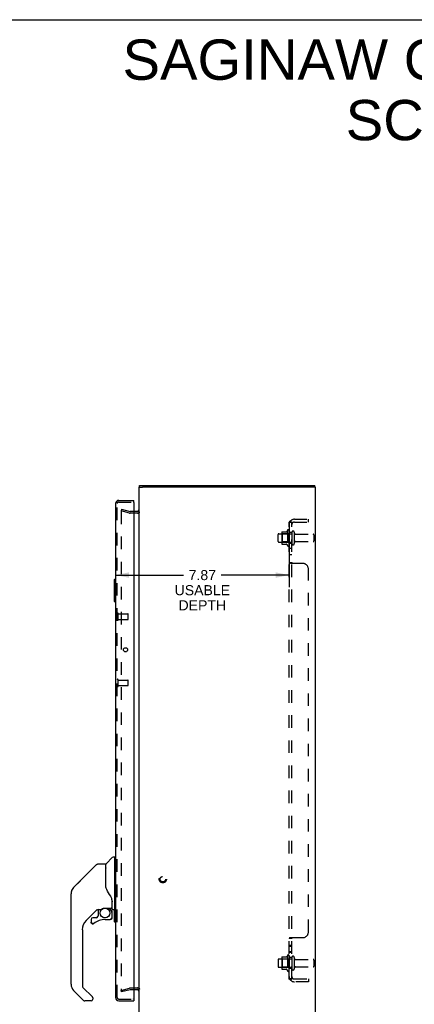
# Model space of a CAD drawing. Header units: inches. Extents: x 0 to 103, y 0 to 67.
# Tile 15 of 16: x 52 to 70, y 22 to 67. Entities that reach past the tile are written whole.
import ezdxf

# ---------------------------------------------------------------- set-up
doc = ezdxf.new("R2010")
doc.units = ezdxf.units.IN
doc.header["$LTSCALE"] = 5.686187
doc.header["$MEASUREMENT"] = 0
doc.linetypes.add('HIDDEN', pattern=[0.2, 0.1, -0.1])
doc.layers.get('0').update_dxf_attribs({"linetype": 'CONTINUOUS'})
for name, color, linetype in [('DEFAULT_2', 8, 'HIDDEN'), ('DIMENSIONS', 7, 'CONTINUOUS'), ('DOOR_ASSEMBLY', 7, 'CONTINUOUS'), ('SUBPANEL', 7, 'CONTINUOUS')]:
    doc.layers.add(name, color=color, linetype=linetype)
doc.styles.get("Standard").update_dxf_attribs({"font": 'arial.ttf'})
doc.dimstyles.new('DIMSTYLE_1', dxfattribs={"dimtxt": 0.456111, "dimasz": 0.608148, "dimexe": 0.09, "dimexo": 0.07, "dimgap": 0.0375, "dimtad": 0, "dimtih": 1, "dimtoh": 1, "dimzin": 4, "dimdsep": 46, "dimtxsty": 'Standard', "dimblk": '_FILLED', "dimblk1": '_FILLED', "dimblk2": '_FILLED', "dimcen": 0.09, "dimadec": 3, "dimazin": 1, "dimtfac": 1, "dimtdec": 3, "dimtofl": 0, "dimtmove": 0, "dimatfit": 3, "dimldrblk": '_FILLED', "dimfxl": 0, "dimtolj": 1, "dimtzin": 4, "dimarcsym": 0})

# ---------------------------------------------------------------- blocks, each defined once
blk = doc.blocks.new('_FILLED')
at = {"color": 0, "linetype": 'ByBlock'}
blk.add_solid([(0, 0), (-1, 0.2), (-1, -0.2)], dxfattribs=at)
blk = doc.blocks.new('*D8')
at = {"layer": 'DIMENSIONS', "color": 2, "linetype": 'Continuous'}
for p, q in [((56.038, 44.133), (56.038, 41.204)), ((63.906, 44.133), (63.906, 41.204)), ((56.038, 41.752), (59.124, 41.752)), ((63.906, 41.752), (60.82, 41.752))]:
    blk.add_line(p, q, dxfattribs=at)
at = {"layer": 'DIMENSIONS', "color": 2, "linetype": 'Continuous', "xscale": 0.6081483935, "yscale": 0.6081483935, "zscale": 0.6081483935, "rotation": 180}
blk.add_blockref('_FILLED', (56.038, 41.752), dxfattribs=at)
at = {"layer": 'DIMENSIONS', "color": 2, "linetype": 'Continuous', "xscale": 0.6081483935, "yscale": 0.6081483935, "zscale": 0.6081483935}
blk.add_blockref('_FILLED', (63.906, 41.752), dxfattribs=at)
at = {"layer": 'DIMENSIONS', "color": 2, "linetype": 'Continuous', "insert": (59.972, 41.98), "char_height": 0.4561, "width": 2.50946, "attachment_point": 2, "line_spacing_factor": 0.9}
blk.add_mtext('7.87\\PUSABLE\\PDEPTH', dxfattribs=at)

msp = doc.modelspace()

# ---------------------------------------------------------------- linework, layer by layer
at = {"color": 7, "linetype": 'Continuous'}
for p, q in [((0, 66.896), (103.385, 66.896)), ((57.106, 45.733), (57.261, 45.733)), ((57.126, 45.733), (57.126, 45.808)), ((65.106, 45.733), (64.958, 45.733)), ((65.076, 45.733), (65.076, 45.808))]:
    msp.add_line(p, q, dxfattribs=at)
at = {"color": 3, "linetype": 'Continuous'}
for p, q in [((57.106, 21.883), (57.106, 45.733)), ((57.126, 45.808), (65.076, 45.808)), ((64.951, 45.733), (57.261, 45.733)), ((65.106, 21.883), (65.106, 45.733)), ((57.036, 44.633), (56.863, 44.633)), ((56.863, 22.983), (57.036, 22.983))]:
    msp.add_line(p, q, dxfattribs=at)
for centre, start, end in [((57.036, 44.703), 270, 360), ((57.036, 22.913), 0, 90)]:
    msp.add_arc(centre, 0.07, start, end, dxfattribs=at)
at = {"layer": 'DEFAULT_2', "color": 8, "linetype": 'HIDDEN'}
for p, q in [((56.313, 44.738), (56.293, 44.665)), ((56.678, 44.562), (56.293, 44.665)), ((56.293, 44.635), (56.293, 44.633)), ((56.293, 44.633), (56.293, 22.984)), ((56.313, 44.653), (56.312, 44.653)), ((56.313, 44.738), (56.697, 44.635)), ((56.863, 44.633), (56.707, 44.633)), ((57.036, 44.558), (56.707, 44.558)), ((63.57, 43.689), (63.57, 43.178)), ((63.58, 43.711), (63.808, 43.711)), ((63.836, 43.789), (63.836, 43.078)), ((63.906, 43.768), (63.906, 43.099)), ((64.031, 43.691), (64.031, 43.176)), ((64.141, 43.691), (64.141, 43.176)), ((63.406, 43.276), (63.406, 43.591)), ((63.436, 43.621), (64.031, 43.621)), ((63.436, 43.246), (64.031, 43.246)), ((63.59, 43.617), (63.57, 43.637)), ((63.59, 43.25), (63.57, 43.23)), ((63.59, 43.617), (63.59, 43.25)), ((63.886, 43.617), (63.59, 43.617)), ((63.886, 43.25), (63.59, 43.25)), ((63.886, 43.617), (63.906, 43.637)), ((63.886, 43.617), (63.886, 43.25)), ((63.886, 43.25), (63.906, 43.23)), ((64.203, 43.598), (65.001, 43.598)), ((64.203, 43.268), (65.001, 43.268)), ((65.031, 43.568), (65.031, 43.298)), ((63.58, 43.156), (63.808, 43.156)), ((63.836, 24.539), (63.836, 23.828)), ((63.906, 24.518), (63.906, 23.849)), ((63.406, 24.341), (63.406, 24.026)), ((63.436, 24.371), (64.031, 24.371)), ((63.57, 24.439), (63.57, 23.928)), ((63.59, 24.367), (63.57, 24.387)), ((63.58, 24.461), (63.808, 24.461)), ((63.886, 24.367), (63.59, 24.367)), ((63.59, 24.367), (63.59, 24)), ((63.886, 24.367), (63.906, 24.387)), ((63.886, 24.367), (63.886, 24)), ((64.031, 24.441), (64.031, 23.926)), ((64.141, 24.441), (64.141, 23.926)), ((64.203, 24.348), (65.001, 24.348)), ((65.031, 24.318), (65.031, 24.048)), ((63.436, 23.996), (64.031, 23.996)), ((63.59, 24), (63.57, 23.98)), ((63.58, 23.906), (63.808, 23.906)), ((63.886, 24), (63.59, 24)), ((63.886, 24), (63.906, 23.98)), ((64.203, 24.018), (65.001, 24.018)), ((56.293, 22.951), (56.678, 23.054)), ((56.313, 22.879), (56.293, 22.951)), ((56.697, 22.982), (56.313, 22.879)), ((56.707, 23.058), (57.036, 23.058)), ((56.707, 22.983), (56.863, 22.983))]:
    msp.add_line(p, q, dxfattribs=at)
for points in [[(56.312, 44.653), (56.31, 44.653), (56.309, 44.652), (56.307, 44.652), (56.305, 44.651), (56.304, 44.651), (56.302, 44.65), (56.301, 44.649), (56.299, 44.647), (56.298, 44.646), (56.297, 44.645), (56.296, 44.643), (56.295, 44.642), (56.295, 44.64), (56.294, 44.638), (56.294, 44.636), (56.293, 44.635)], [(56.317, 44.652), (56.316, 44.653), (56.314, 44.653), (56.313, 44.653)], [(56.293, 22.984), (56.293, 22.982), (56.294, 22.98), (56.294, 22.979), (56.295, 22.977), (56.295, 22.975), (56.296, 22.974)], [(56.313, 22.964), (56.312, 22.964), (56.31, 22.964), (56.309, 22.964), (56.307, 22.965), (56.305, 22.965), (56.304, 22.966), (56.302, 22.967), (56.301, 22.968), (56.299, 22.969), (56.298, 22.971), (56.297, 22.972), (56.296, 22.974)], [(56.317, 22.965), (56.316, 22.964), (56.314, 22.964), (56.313, 22.964)]]:
    msp.add_lwpolyline(points, dxfattribs=at)
for radius in [0.164, 0.124]:
    msp.add_circle((58.181, 27.983), radius, dxfattribs=at)
for centre, radius, start, end in [((56.707, 44.673), 0.04, 255, 270), ((57.036, 44.703), 0.145, 270, 317.0142), ((56.707, 44.673), 0.115, 255, 270), ((63.58, 43.701), 0.01, 90, 174.8062), ((63.711, 43.689), 0.141, 174.7919, 180), ((63.789, 43.721), 0.01, 270, 336.0321), ((64.436, 43.433), 0.698, 149.3369, 156.0321), ((63.867, 43.768), 0.0384, 0, 145.5503), ((64.086, 43.691), 0.055, 0, 180), ((63.436, 43.591), 0.03, 90, 180), ((63.436, 43.276), 0.03, 180, 270), ((64.203, 43.661), 0.0625, 180, 270), ((64.203, 43.206), 0.0625, 90, 180), ((65.001, 43.568), 0.03, 0, 90), ((65.001, 43.298), 0.03, 270, 360), ((63.711, 43.178), 0.141, 180, 185.2081), ((63.58, 43.166), 0.01, 185.1938, 270), ((63.789, 43.146), 0.01, 23.9679, 90), ((64.436, 43.433), 0.698, 203.9679, 210.6631), ((63.867, 43.099), 0.0384, 214.4497, 360), ((64.086, 43.176), 0.055, 180, 360), ((64.436, 24.183), 0.698, 149.3369, 156.0321), ((63.867, 24.518), 0.0384, 0, 145.5503), ((63.436, 24.341), 0.03, 90, 180), ((63.58, 24.451), 0.01, 90, 174.8062), ((63.711, 24.439), 0.141, 174.7919, 180), ((63.789, 24.471), 0.01, 270, 336.0321), ((64.086, 24.441), 0.055, 0, 180), ((64.203, 24.411), 0.0625, 180, 270), ((65.001, 24.318), 0.03, 0, 90), ((63.436, 24.026), 0.03, 180, 270), ((63.711, 23.928), 0.141, 180, 185.2081), ((63.58, 23.916), 0.01, 185.1938, 270), ((63.789, 23.896), 0.01, 23.9679, 90), ((64.436, 24.183), 0.698, 203.9679, 210.6631), ((63.867, 23.849), 0.0384, 214.4497, 360), ((64.086, 23.926), 0.055, 180, 360), ((64.203, 23.956), 0.0625, 90, 180), ((65.001, 24.048), 0.03, 270, 360), ((56.707, 22.943), 0.115, 90, 105), ((56.707, 22.943), 0.04, 90, 105), ((57.036, 22.913), 0.145, 42.9858, 90)]:
    msp.add_arc(centre, radius, start, end, dxfattribs=at)
at = {"layer": 'DOOR_ASSEMBLY', "color": 3, "linetype": 'Continuous'}
for p, q in [((56.183, 45.133), (56.863, 45.133)), ((56.863, 45.043), (56.863, 22.573)), ((56.038, 44.988), (56.038, 22.628)), ((56.183, 22.483), (56.863, 22.483))]:
    msp.add_line(p, q, dxfattribs=at)
at = {"layer": 'DOOR_ASSEMBLY', "color": 8, "linetype": 'HIDDEN'}
for p, q in [((56.183, 45.058), (56.848, 45.058)), ((56.113, 22.628), (56.113, 44.988)), ((56.156, 39.728), (56.156, 40.012)), ((56.156, 39.994), (56.603, 39.994)), ((56.156, 39.746), (56.603, 39.746)), ((56.613, 39.756), (56.613, 39.984)), ((56.156, 36.728), (56.156, 37.012)), ((56.156, 36.994), (56.603, 36.994)), ((56.156, 36.746), (56.603, 36.746)), ((56.613, 36.756), (56.613, 36.984)), ((56.183, 22.558), (56.848, 22.558))]:
    msp.add_line(p, q, dxfattribs=at)
at = {"layer": 'DOOR_ASSEMBLY', "color": 7, "linetype": 'Continuous'}
for p, q in [((56.863, 45.058), (56.848, 45.058)), ((56.863, 45.058), (56.863, 45.133)), ((55.978, 41.543), (55.978, 40.573)), ((55.993, 41.558), (56.038, 41.558)), ((56.024, 41.458), (56.024, 40.658)), ((55.993, 40.558), (56.038, 40.558)), ((55.613, 28.681), (55.908, 28.976)), ((55.991, 28.987), (55.936, 28.987)), ((55.998, 28.979), (55.998, 26.613)), ((55.18, 28.649), (54.137, 27.607)), ((55.236, 28.672), (55.589, 28.672)), ((55.597, 27.62), (55.597, 28.664)), ((55.605, 27.608), (55.605, 28.66)), ((55.998, 28.928), (56.038, 28.928)), ((54.137, 27.606), (54.443, 27.912)), ((54.443, 27.912), (54.443, 27.912)), ((54.022, 23.225), (54.022, 27.328)), ((54.07, 27.517), (54.07, 27.516)), ((55.617, 27.576), (55.597, 27.629)), ((55.645, 27.51), (55.617, 27.576)), ((55.872, 27.052), (55.871, 27.076)), ((55.872, 27.052), (55.872, 26.696)), ((55.88, 27.051), (55.88, 27.054)), ((55.88, 27.049), (55.88, 27.051)), ((55.88, 27.046), (55.88, 27.049)), ((55.88, 26.645), (55.88, 27.046)), ((55.202, 26.604), (54.707, 26.109)), ((55.243, 26.31), (55.171, 26.238)), ((55.246, 26.602), (55.246, 26.318)), ((55.285, 26.605), (55.361, 26.605)), ((55.557, 26.677), (55.853, 26.677)), ((55.753, 26.677), (55.819, 26.612)), ((55.813, 26.606), (55.811, 26.604)), ((55.865, 26.472), (55.874, 26.472)), ((55.876, 26.472), (55.876, 26.235)), ((55.92, 26.605), (55.991, 26.605)), ((55.978, 26.605), (55.978, 26.073)), ((55.998, 26.664), (56.038, 26.664)), ((56.024, 26.664), (56.024, 26.158)), ((54.931, 26.156), (54.931, 26.037)), ((54.942, 26.037), (54.933, 26.037)), ((54.934, 26.028), (54.933, 26.037)), ((55.01, 25.96), (55.002, 25.96)), ((55.163, 26.235), (55.01, 26.235)), ((55.019, 25.96), (55.01, 25.96)), ((55.028, 25.962), (55.019, 25.96)), ((55.036, 25.964), (55.028, 25.962)), ((55.044, 25.968), (55.036, 25.964)), ((55.052, 25.972), (55.044, 25.968)), ((55.059, 25.978), (55.052, 25.972)), ((55.561, 26.156), (55.798, 26.156)), ((55.874, 26.235), (55.865, 26.235)), ((55.993, 26.058), (56.038, 26.058)), ((54.534, 25.692), (54.534, 23.14)), ((54.59, 22.495), (54.137, 22.947)), ((54.557, 23.084), (54.988, 22.653)), ((54.928, 22.472), (54.645, 22.472)), ((55.006, 22.61), (55.006, 22.55)), ((56.848, 22.558), (56.863, 22.558)), ((56.863, 22.558), (56.863, 22.483))]:
    msp.add_line(p, q, dxfattribs=at)
for points in [[(56.023, 41.495), (56.023, 41.489), (56.024, 41.483), (56.024, 41.477), (56.024, 41.471), (56.024, 41.465), (56.024, 41.458)], [(56.024, 40.658), (56.024, 40.652), (56.024, 40.646), (56.024, 40.64), (56.024, 40.634), (56.023, 40.628), (56.023, 40.622)], [(55.18, 28.649), (55.188, 28.656), (55.196, 28.662), (55.205, 28.666), (55.215, 28.67), (55.225, 28.672), (55.236, 28.672)], [(55.597, 27.79), (55.597, 27.791), (55.598, 27.792), (55.599, 27.793), (55.601, 27.795), (55.603, 27.796), (55.605, 27.797)], [(54.137, 27.606), (54.116, 27.583), (54.09, 27.55), (54.069, 27.514), (54.051, 27.476), (54.037, 27.436), (54.03, 27.405)], [(54.048, 27.469), (54.037, 27.436), (54.036, 27.43)], [(55.819, 27.222), (55.769, 27.295), (55.72, 27.372), (55.679, 27.443), (55.645, 27.51)], [(55.871, 27.076), (55.867, 27.11), (55.858, 27.144), (55.845, 27.177), (55.83, 27.205), (55.819, 27.222)], [(55.872, 27.007), (55.873, 27.006), (55.874, 27.002), (55.875, 26.998), (55.876, 26.995)], [(55.876, 26.995), (55.877, 26.988), (55.878, 26.982), (55.879, 26.975), (55.88, 26.969), (55.88, 26.962), (55.88, 26.955)], [(55.362, 26.605), (55.366, 26.606), (55.37, 26.607), (55.373, 26.608), (55.375, 26.61), (55.378, 26.611), (55.381, 26.613), (55.384, 26.615), (55.388, 26.617), (55.396, 26.623)], [(55.396, 26.623), (55.4, 26.626), (55.405, 26.629), (55.411, 26.632), (55.417, 26.636), (55.424, 26.64), (55.431, 26.644), (55.439, 26.648), (55.448, 26.652), (55.457, 26.656), (55.467, 26.66), (55.477, 26.664), (55.489, 26.667), (55.501, 26.67), (55.513, 26.673), (55.526, 26.675), (55.54, 26.676), (55.553, 26.677), (55.557, 26.677)], [(55.865, 26.472), (55.865, 26.487), (55.863, 26.501), (55.86, 26.516), (55.856, 26.53), (55.851, 26.543), (55.845, 26.557), (55.838, 26.569), (55.83, 26.582), (55.821, 26.593), (55.811, 26.604)], [(55.817, 26.61), (55.817, 26.61), (55.817, 26.609), (55.816, 26.609), (55.815, 26.608), (55.813, 26.606)], [(55.817, 26.61), (55.827, 26.599), (55.837, 26.587), (55.845, 26.574), (55.853, 26.561), (55.859, 26.547), (55.865, 26.532), (55.869, 26.518), (55.872, 26.503), (55.873, 26.488), (55.874, 26.472)], [(55.002, 25.96), (54.993, 25.962), (54.985, 25.964), (54.977, 25.968), (54.969, 25.972), (54.962, 25.977), (54.956, 25.982), (54.95, 25.989), (54.945, 25.996), (54.941, 26.003), (54.938, 26.011), (54.935, 26.02), (54.934, 26.028)], [(54.942, 26.037), (54.943, 26.029), (54.944, 26.021), (54.946, 26.014), (54.949, 26.007), (54.953, 26), (54.957, 25.994), (54.962, 25.988), (54.968, 25.983), (54.974, 25.979), (54.981, 25.975), (54.988, 25.972), (54.996, 25.97), (55.003, 25.969), (55.011, 25.969), (55.018, 25.969), (55.026, 25.971), (55.033, 25.973), (55.04, 25.976), (55.047, 25.98), (55.053, 25.984)], [(55.797, 26.167), (55.805, 26.168), (55.813, 26.169), (55.82, 26.171), (55.827, 26.174), (55.833, 26.177), (55.84, 26.182), (55.845, 26.187), (55.85, 26.193), (55.855, 26.199), (55.858, 26.205), (55.861, 26.212), (55.863, 26.22), (55.865, 26.227), (55.865, 26.235)], [(55.797, 26.167), (55.797, 26.165), (55.797, 26.162)], [(55.797, 26.162), (55.797, 26.161), (55.798, 26.16), (55.798, 26.159), (55.798, 26.158), (55.798, 26.158)], [(55.874, 26.235), (55.874, 26.226), (55.872, 26.218), (55.87, 26.209), (55.867, 26.202), (55.862, 26.194), (55.857, 26.187), (55.852, 26.181), (55.845, 26.175), (55.838, 26.17), (55.831, 26.166), (55.823, 26.163), (55.815, 26.16), (55.806, 26.159), (55.798, 26.158)], [(56.024, 26.158), (56.024, 26.152), (56.024, 26.146), (56.024, 26.14), (56.024, 26.134), (56.023, 26.128), (56.023, 26.122)], [(54.993, 22.647), (54.992, 22.648), (54.992, 22.649), (54.991, 22.65), (54.99, 22.651), (54.989, 22.652), (54.988, 22.653)]]:
    msp.add_lwpolyline(points, dxfattribs=at)
at = {"layer": 'DOOR_ASSEMBLY', "color": 3, "linetype": 'Continuous'}
msp.add_circle((56.491, 38.37), 0.094, dxfattribs=at)
at = {"layer": 'DOOR_ASSEMBLY', "color": 7, "linetype": 'Continuous'}
msp.add_circle((55.561, 26.451), 0.217, dxfattribs=at)
at = {"layer": 'DOOR_ASSEMBLY', "color": 3, "linetype": 'Continuous'}
for centre, radius, start, end in [((56.183, 44.988), 0.145, 90, 180), ((56.848, 45.043), 0.015, 0, 90), ((56.183, 22.628), 0.145, 180, 270), ((56.848, 22.573), 0.015, 270, 360)]:
    msp.add_arc(centre, radius, start, end, dxfattribs=at)
at = {"layer": 'DOOR_ASSEMBLY', "color": 8, "linetype": 'HIDDEN'}
for centre, radius, start, end in [((56.183, 44.988), 0.07, 90, 180), ((56.134, 40.012), 0.0215, 360, 180), ((56.134, 39.728), 0.0215, 180, 0), ((56.603, 39.984), 0.01, 360, 90), ((56.603, 39.756), 0.01, 270, 0), ((56.134, 37.012), 0.0215, 360, 180), ((56.134, 36.728), 0.0215, 180, 0), ((56.603, 36.984), 0.01, 360, 90), ((56.603, 36.756), 0.01, 270, 0), ((56.183, 22.628), 0.07, 180, 270)]:
    msp.add_arc(centre, radius, start, end, dxfattribs=at)
at = {"layer": 'DOOR_ASSEMBLY', "color": 7, "linetype": 'Continuous'}
for centre, radius, start, end in [((55.993, 41.543), 0.015, 90, 180), ((56.023, 41.543), 0.015, 0, 90), ((55.993, 40.573), 0.015, 180, 270), ((56.023, 40.573), 0.015, 270, 360), ((55.936, 28.948), 0.0394, 90, 135), ((55.991, 28.979), 0.00787, 0, 90), ((55.589, 28.664), 0.00787, 0, 90), ((55.634, 28.66), 0.0295, 135, 180), ((55.617, 28.491), 0.0197, 180, 233.006), ((54.416, 27.328), 0.394, 168.7096, 180), ((54.416, 27.328), 0.394, 135, 167.3768), ((55.285, 26.409), 0.197, 90, 129.3806), ((55.235, 26.318), 0.0118, 315, 360), ((55.679, 26.472), 0.197, 0, 45), ((55.853, 26.696), 0.0197, 270, 360), ((55.92, 26.645), 0.0394, 180, 270), ((55.991, 26.613), 0.00787, 270, 360), ((55.124, 25.692), 0.591, 135, 180), ((55.01, 26.156), 0.0787, 90, 180), ((55.01, 26.037), 0.0787, 180, 309.5212), ((55.561, 25.369), 0.787, 90, 129.5212), ((55.163, 26.247), 0.0118, 270, 315), ((55.798, 26.235), 0.0787, 270, 360), ((55.993, 26.073), 0.015, 180, 270), ((56.023, 26.073), 0.015, 270, 360), ((54.416, 23.225), 0.394, 180, 225), ((54.613, 23.14), 0.0787, 180, 225), ((54.645, 22.55), 0.0787, 225, 270), ((54.928, 22.55), 0.0787, 270, 360), ((54.947, 22.61), 0.0591, 0, 38.8674)]:
    msp.add_arc(centre, radius, start, end, dxfattribs=at)
at = {"layer": 'SUBPANEL', "color": 8, "linetype": 'HIDDEN'}
for p, q in [((63.906, 23.465), (63.906, 44.152)), ((64.031, 44.152), (63.906, 44.152)), ((63.96, 44.191), (64.056, 44.111)), ((63.983, 44.15), (63.985, 44.15)), ((63.985, 44.15), (63.986, 44.149)), ((63.986, 44.149), (63.987, 44.149)), ((63.987, 44.149), (63.989, 44.149)), ((63.989, 44.149), (63.99, 44.148)), ((63.99, 44.148), (63.992, 44.148)), ((63.992, 44.148), (63.993, 44.147)), ((63.993, 44.147), (63.995, 44.147)), ((63.995, 44.147), (63.996, 44.146)), ((63.996, 44.146), (63.998, 44.146)), ((63.998, 44.146), (63.999, 44.145)), ((63.999, 44.145), (64.001, 44.145)), ((64.001, 44.145), (64.003, 44.144)), ((64.018, 44.138), (64.019, 44.137)), ((64.031, 23.465), (64.031, 44.152)), ((64.031, 44.132), (64.031, 44.132)), ((64.143, 44.277), (64.781, 44.277)), ((64.143, 44.152), (64.781, 44.152)), ((64.781, 44.152), (64.781, 44.277)), ((64.035, 44.129), (64.035, 44.129)), ((64.031, 43.683), (63.906, 43.683)), ((64.031, 43.183), (63.906, 43.183)), ((64.031, 42.955), (63.906, 42.955)), ((64.031, 42.674), (63.906, 42.674)), ((63.906, 42.311), (63.906, 42.312)), ((64.031, 42.312), (63.906, 42.312)), ((63.925, 42.294), (63.922, 42.295)), ((64.531, 42.277), (63.96, 42.277)), ((64.032, 42.308), (64.031, 42.309)), ((64.035, 42.304), (64.034, 42.306)), ((64.781, 25.59), (64.781, 42.027)), ((64.031, 25.304), (63.906, 25.304)), ((64.031, 24.979), (63.906, 24.979)), ((63.925, 25.323), (63.922, 25.321)), ((63.96, 25.34), (64.531, 25.34)), ((64.031, 25.305), (64.031, 25.304)), ((64.034, 25.311), (64.033, 25.31)), ((64.036, 25.313), (64.035, 25.312)), ((64.057, 25.334), (64.057, 25.333)), ((64.031, 24.943), (63.906, 24.943)), ((64.031, 24.698), (63.906, 24.698)), ((64.031, 24.662), (63.906, 24.662)), ((64.031, 24.433), (63.906, 24.433)), ((64.031, 23.933), (63.906, 23.933)), ((64.031, 23.465), (63.906, 23.465)), ((63.96, 23.426), (64.056, 23.505)), ((63.974, 23.465), (63.975, 23.465)), ((64.049, 23.492), (64.044, 23.487)), ((64.143, 23.465), (64.781, 23.465)), ((64.781, 23.34), (64.143, 23.34)), ((64.781, 23.465), (64.781, 23.34))]:
    msp.add_line(p, q, dxfattribs=at)
for points in [[(63.928, 44.172), (63.925, 44.171), (63.922, 44.169), (63.92, 44.168), (63.917, 44.167), (63.915, 44.165), (63.912, 44.164), (63.91, 44.162), (63.909, 44.16), (63.908, 44.159), (63.907, 44.157), (63.906, 44.156), (63.906, 44.154), (63.906, 44.153), (63.906, 44.152)], [(63.96, 44.191), (63.958, 44.189), (63.956, 44.187), (63.954, 44.186), (63.952, 44.184), (63.949, 44.182), (63.946, 44.181), (63.943, 44.179), (63.94, 44.178), (63.937, 44.176), (63.934, 44.175), (63.928, 44.172)], [(63.974, 44.152), (63.974, 44.152), (63.973, 44.152), (63.973, 44.152), (63.972, 44.152), (63.972, 44.152), (63.972, 44.152), (63.971, 44.152), (63.971, 44.152), (63.971, 44.152)], [(63.971, 44.152), (63.971, 44.152), (63.971, 44.152), (63.971, 44.152), (63.971, 44.152), (63.971, 44.152), (63.972, 44.152), (63.972, 44.152), (63.972, 44.152), (63.973, 44.152), (63.973, 44.152), (63.974, 44.152), (63.974, 44.152), (63.975, 44.152), (63.975, 44.152), (63.976, 44.152), (63.976, 44.151), (63.977, 44.151), (63.978, 44.151), (63.978, 44.151), (63.979, 44.151), (63.979, 44.151), (63.98, 44.151), (63.981, 44.151), (63.981, 44.15), (63.982, 44.15), (63.983, 44.15), (63.983, 44.15)], [(64.003, 44.144), (64.004, 44.144), (64.005, 44.143), (64.006, 44.143), (64.007, 44.143), (64.008, 44.142), (64.009, 44.142), (64.01, 44.142), (64.01, 44.141), (64.011, 44.141), (64.012, 44.141), (64.013, 44.14), (64.014, 44.14), (64.015, 44.139), (64.015, 44.139), (64.016, 44.139), (64.017, 44.138), (64.018, 44.138)], [(64.019, 44.137), (64.021, 44.137), (64.021, 44.136), (64.022, 44.136), (64.023, 44.136), (64.023, 44.135), (64.024, 44.135), (64.025, 44.135), (64.025, 44.134), (64.026, 44.134), (64.027, 44.134), (64.027, 44.133), (64.028, 44.133), (64.028, 44.133), (64.029, 44.133), (64.03, 44.132), (64.03, 44.132), (64.031, 44.132), (64.031, 44.131), (64.032, 44.131), (64.032, 44.131), (64.032, 44.131), (64.033, 44.13), (64.033, 44.13), (64.034, 44.13), (64.034, 44.13), (64.034, 44.13), (64.034, 44.129), (64.035, 44.129), (64.035, 44.129)], [(64.046, 44.128), (64.044, 44.13), (64.043, 44.132), (64.041, 44.133), (64.039, 44.135), (64.038, 44.137), (64.036, 44.139), (64.035, 44.141), (64.034, 44.143), (64.033, 44.145), (64.032, 44.146), (64.031, 44.148), (64.031, 44.15), (64.031, 44.151), (64.031, 44.152)], [(64.035, 44.129), (64.035, 44.129), (64.035, 44.129), (64.034, 44.129), (64.034, 44.13), (64.034, 44.13), (64.034, 44.13), (64.033, 44.13), (64.033, 44.13), (64.033, 44.131), (64.032, 44.131), (64.032, 44.131), (64.032, 44.132), (64.031, 44.132)], [(64.056, 44.111), (64.057, 44.112), (64.057, 44.112), (64.057, 44.113), (64.057, 44.114), (64.057, 44.114), (64.056, 44.115), (64.056, 44.116), (64.055, 44.117), (64.054, 44.118), (64.054, 44.119), (64.052, 44.121), (64.051, 44.122), (64.05, 44.123), (64.049, 44.125), (64.046, 44.128)], [(63.917, 42.298), (63.915, 42.3), (63.912, 42.301), (63.91, 42.303), (63.909, 42.305), (63.908, 42.306), (63.907, 42.308), (63.906, 42.309), (63.906, 42.31), (63.906, 42.311), (63.906, 42.312)], [(63.922, 42.295), (63.92, 42.297), (63.917, 42.298)], [(63.934, 42.29), (63.931, 42.291), (63.928, 42.293), (63.925, 42.294)], [(63.952, 42.282), (63.949, 42.284), (63.946, 42.285), (63.943, 42.286), (63.94, 42.288), (63.934, 42.29)], [(63.96, 42.277), (63.958, 42.278), (63.956, 42.28), (63.954, 42.281), (63.952, 42.282)], [(63.96, 42.277), (63.958, 42.278), (63.956, 42.28), (63.954, 42.281)], [(64.031, 42.31), (64.031, 42.311), (64.031, 42.312)], [(64.038, 42.302), (64.036, 42.303), (64.035, 42.304), (64.034, 42.306), (64.033, 42.307), (64.032, 42.308), (64.031, 42.309), (64.031, 42.31), (64.031, 42.311), (64.031, 42.312)], [(64.044, 42.298), (64.041, 42.3), (64.039, 42.301), (64.038, 42.302), (64.036, 42.303)], [(64.052, 42.291), (64.051, 42.292), (64.05, 42.293), (64.049, 42.294), (64.047, 42.295), (64.046, 42.297), (64.044, 42.298)], [(64.056, 42.277), (64.057, 42.279), (64.057, 42.28), (64.057, 42.281), (64.057, 42.282), (64.057, 42.284), (64.056, 42.285), (64.056, 42.286), (64.055, 42.287), (64.054, 42.288), (64.054, 42.29), (64.052, 42.291), (64.051, 42.292), (64.05, 42.293), (64.049, 42.294), (64.047, 42.295)], [(64.055, 42.287), (64.054, 42.288), (64.054, 42.29)], [(64.056, 42.277), (64.057, 42.279), (64.057, 42.28), (64.057, 42.281), (64.057, 42.282)], [(63.922, 25.321), (63.92, 25.32), (63.917, 25.319), (63.915, 25.317), (63.912, 25.315), (63.91, 25.314), (63.909, 25.312), (63.908, 25.311), (63.907, 25.309), (63.906, 25.308), (63.906, 25.306), (63.906, 25.305), (63.906, 25.304)], [(63.906, 25.306), (63.906, 25.305), (63.906, 25.304)], [(63.917, 25.319), (63.915, 25.317), (63.912, 25.315), (63.91, 25.314)], [(63.94, 25.329), (63.934, 25.327), (63.931, 25.325), (63.928, 25.324), (63.925, 25.323)], [(63.952, 25.334), (63.949, 25.333), (63.946, 25.332), (63.943, 25.331), (63.94, 25.329)], [(63.96, 25.34), (63.958, 25.338), (63.956, 25.337), (63.954, 25.336), (63.952, 25.334)], [(63.96, 25.34), (63.958, 25.338), (63.956, 25.337), (63.954, 25.336)], [(64.041, 25.317), (64.039, 25.316), (64.038, 25.315), (64.036, 25.313), (64.035, 25.312), (64.034, 25.311), (64.033, 25.31), (64.032, 25.309), (64.031, 25.308), (64.031, 25.306), (64.031, 25.305), (64.031, 25.304)], [(64.056, 25.34), (64.057, 25.338), (64.057, 25.337), (64.057, 25.336), (64.057, 25.334), (64.057, 25.333), (64.056, 25.332), (64.056, 25.331), (64.055, 25.329), (64.054, 25.328), (64.054, 25.327), (64.052, 25.326), (64.051, 25.325), (64.05, 25.324), (64.049, 25.322), (64.047, 25.321), (64.046, 25.32), (64.044, 25.319), (64.041, 25.317)], [(64.051, 25.325), (64.05, 25.324), (64.049, 25.322), (64.047, 25.321)], [(64.056, 25.34), (64.057, 25.338), (64.057, 25.337)], [(63.934, 23.442), (63.928, 23.445), (63.925, 23.446), (63.922, 23.447), (63.92, 23.449), (63.917, 23.45), (63.915, 23.451), (63.912, 23.453), (63.91, 23.455), (63.909, 23.456), (63.908, 23.458), (63.907, 23.459), (63.906, 23.461), (63.906, 23.462), (63.906, 23.464), (63.906, 23.465)], [(63.96, 23.426), (63.958, 23.428), (63.956, 23.43), (63.954, 23.431), (63.952, 23.433), (63.949, 23.435), (63.946, 23.436), (63.943, 23.438), (63.94, 23.439), (63.937, 23.441), (63.934, 23.442)], [(64.035, 23.488), (64.035, 23.488), (64.035, 23.488), (64.035, 23.488), (64.035, 23.488), (64.034, 23.487), (64.034, 23.487), (64.034, 23.487), (64.034, 23.487), (64.033, 23.487), (64.033, 23.486), (64.032, 23.486), (64.032, 23.486), (64.031, 23.485), (64.031, 23.485), (64.03, 23.485), (64.03, 23.485), (64.029, 23.484), (64.028, 23.484), (64.028, 23.484), (64.027, 23.483), (64.026, 23.483), (64.026, 23.482), (64.025, 23.482), (64.024, 23.482), (64.024, 23.481), (64.023, 23.481), (64.022, 23.481), (64.021, 23.48), (64.021, 23.48), (64.02, 23.48), (64.019, 23.479), (64.018, 23.479), (64.017, 23.478), (64.016, 23.478), (64.016, 23.478), (64.015, 23.477), (64.014, 23.477), (64.013, 23.477), (64.012, 23.476), (64.011, 23.476), (64.01, 23.475), (64.009, 23.475), (64.008, 23.475), (64.007, 23.474), (64.006, 23.474), (64.005, 23.474), (64.004, 23.473), (64.003, 23.473), (64.002, 23.472), (64.001, 23.472), (64, 23.472), (63.999, 23.471), (63.998, 23.471), (63.997, 23.471), (63.996, 23.47), (63.995, 23.47), (63.994, 23.47), (63.993, 23.469), (63.992, 23.469), (63.991, 23.469), (63.99, 23.469), (63.989, 23.468), (63.988, 23.468), (63.987, 23.468), (63.986, 23.468), (63.985, 23.467), (63.985, 23.467), (63.984, 23.467), (63.983, 23.467), (63.982, 23.466), (63.981, 23.466), (63.98, 23.466), (63.979, 23.466), (63.978, 23.466), (63.978, 23.466), (63.977, 23.465), (63.976, 23.465), (63.975, 23.465), (63.974, 23.465), (63.974, 23.465), (63.973, 23.465), (63.973, 23.465), (63.972, 23.465), (63.972, 23.465), (63.971, 23.465), (63.971, 23.465), (63.971, 23.465)], [(63.971, 23.465), (63.971, 23.465), (63.971, 23.465), (63.971, 23.465), (63.971, 23.465), (63.971, 23.465), (63.972, 23.465), (63.972, 23.465), (63.972, 23.465), (63.973, 23.465), (63.973, 23.465), (63.973, 23.465), (63.974, 23.465)], [(64.031, 23.485), (64.031, 23.485), (64.032, 23.485), (64.032, 23.486), (64.032, 23.486), (64.033, 23.486), (64.033, 23.486), (64.033, 23.487), (64.034, 23.487), (64.034, 23.487), (64.034, 23.487), (64.035, 23.487), (64.035, 23.488)], [(64.044, 23.487), (64.043, 23.485), (64.041, 23.483), (64.039, 23.482), (64.038, 23.48), (64.036, 23.478), (64.035, 23.476), (64.034, 23.474), (64.033, 23.472), (64.032, 23.47), (64.031, 23.469), (64.031, 23.467), (64.031, 23.466), (64.031, 23.465)], [(64.056, 23.505), (64.057, 23.505), (64.057, 23.504), (64.057, 23.504), (64.057, 23.503), (64.057, 23.502), (64.056, 23.502), (64.056, 23.501), (64.055, 23.5), (64.054, 23.499), (64.054, 23.497), (64.052, 23.496), (64.051, 23.495), (64.05, 23.493), (64.049, 23.492)]]:
    msp.add_lwpolyline(points, dxfattribs=at)
for centre, radius, start, end in [((64.143, 44.04), 0.237, 90, 180), ((64.143, 44.04), 0.112, 90, 180), ((64.531, 42.027), 0.25, 0, 90), ((64.531, 25.59), 0.25, 270, 360), ((64.143, 23.577), 0.237, 180, 270), ((64.143, 23.577), 0.112, 180, 270)]:
    msp.add_arc(centre, radius, start, end, dxfattribs=at)

# ---------------------------------------------------------------- texts
at = {"layer": 'DIMENSIONS', "color": 2, "linetype": 'Continuous', "insert": (79.435, 66), "char_height": 1.82445, "width": 46.07911, "attachment_point": 2, "line_spacing_factor": 0.9}
msp.add_mtext('SAGINAW CONTROL & ENGINEERING\\PSCE-24XEL2508SSLP', dxfattribs=at)

# ---------------------------------------------------------------- dimensions: what is measured, and where the dimension line sits
at = {"layer": 'DIMENSIONS', "color": 2, "linetype": 'Continuous'}
dim = msp.add_linear_dim(base=(56.038, 41.752), p1=(63.906, 44.203), p2=(56.038, 44.203), angle=180, text='<>\\PUSABLE\\PDEPTH', dimstyle='DIMSTYLE_1', dxfattribs=at)
dim.commit()
dim.dimension.update_dxf_attribs({"geometry": '*D8', "text_midpoint": (59.972, 41.067), "dimtype": 160})

doc.saveas('drawing.dxf')
